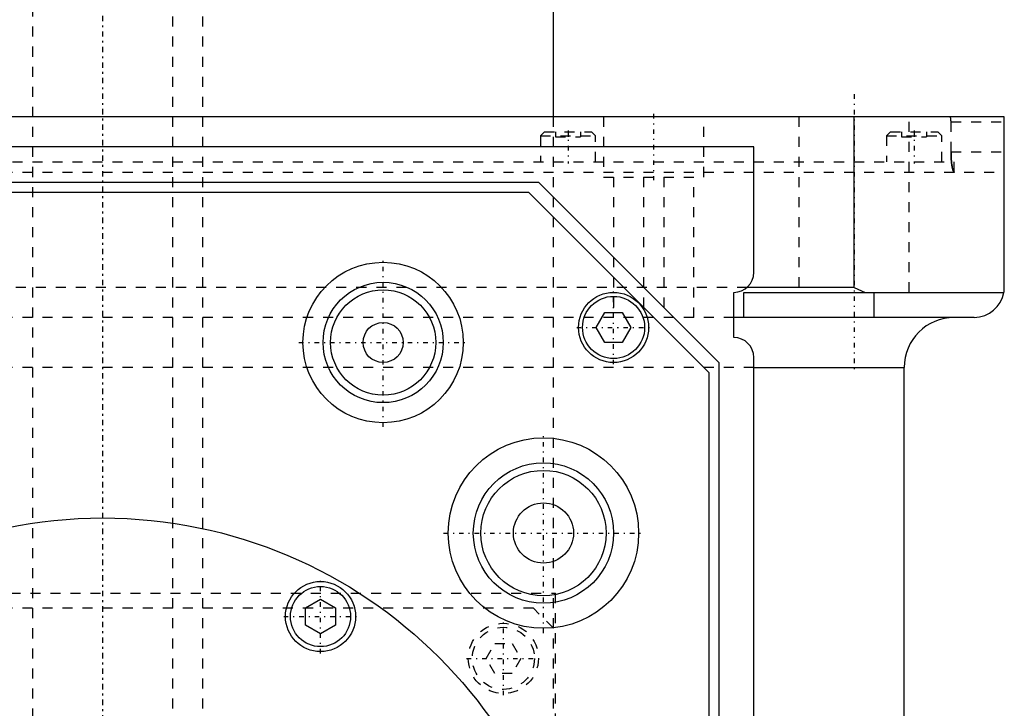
# Model space of a CAD drawing. Extents: x -90 to 90, y -144 to 599.
# Tile 9 of 10: x -8 to 90, y 258 to 326. Entities that reach past the tile are written whole.
import ezdxf

# ---------------------------------------------------------------- set-up
doc = ezdxf.new("R2010")
doc.units = 0
doc.linetypes.add('CENTER', pattern=[1.5, 0.45, -0.5, 0.05, -0.5])
doc.linetypes.add('DASHED', pattern=[2, 1, -1])
for name, color, linetype in [('AM_0', 7, 'CONTINUOUS'), ('AM_3', 7, 'DASHED'), ('AM_7', 7, 'CENTER')]:
    doc.layers.add(name, color=color, linetype=linetype)

msp = doc.modelspace()

# ---------------------------------------------------------------- linework, layer by layer
at = {"layer": 'AM_0', "color": 7, "linetype": 'CONTINUOUS'}
for p, q in [((45, 316.5), (45, 375)), ((90, 316.5), (-90, 316.5)), ((75, 299.5), (75, 316.5)), ((90, 299.5), (90, 316.5)), ((65, 313.5), (-65, 313.5)), ((65, 301), (65, 313.5)), ((-43.5, 310), (43.5, 310)), ((43.5, 310), (61.5, 292)), ((-42.5, 309), (42.5, 309)), ((42.5, 309), (60.5, 291)), ((63, 294.5), (63, 299)), ((64, 299), (89.958, 299)), ((64, 296.5), (64, 299)), ((75, 299.5), (64.323, 299.5)), ((75, 299.5), (76.121, 299)), ((77, 296.5), (77, 299)), ((49.268, 295.5), (50.134, 297)), ((50.134, 297), (51.866, 297)), ((51.866, 297), (52.732, 295.5)), ((87, 296.5), (63, 296.5)), ((50.134, 294), (49.268, 295.5)), ((52.732, 295.5), (51.866, 294)), ((51.866, 294), (50.134, 294)), ((61.5, 292), (61.5, 154.982)), ((65, 37.5), (65, 292.5)), ((60.5, 291), (60.5, 156.646)), ((65, 291.5), (80, 291.5)), ((80, 30), (80, 291.5)), ((20.25, 267.538), (21.75, 268.404)), ((21.75, 268.404), (23.25, 267.538)), ((20.25, 265.806), (20.25, 267.538)), ((23.25, 267.538), (23.25, 265.806)), ((21.75, 264.94), (20.25, 265.806)), ((23.25, 265.806), (21.75, 264.94))]:
    msp.add_line(p, q, dxfattribs=at)
msp.add_polyline3d([(89.958, 299, 0), (89.971, 299.084, 0), (89.99, 299.251, 0), (89.999, 299.418, 0), (90, 299.5, 0)], dxfattribs=at)
for centre, radius in [((28, 294), 8), ((28, 294), 6), ((28, 294), 5.25), ((51, 295.5), 3.5), ((51, 295.5), 3.1), ((28, 294), 2), ((44, 275), 9.5), ((44, 275), 7), ((44, 275), 6.25), ((44, 275), 3), ((0, 229), 47.5), ((21.75, 266.672), 3.5), ((21.75, 266.672), 3)]:
    msp.add_circle(centre, radius, dxfattribs=at)
for centre, radius, start, end in [((63, 301), 2, 270, 0), ((87, 299.5), 3, 270, 350.40593), ((85, 291.5), 5, 90, 180), ((63, 292.5), 2, 0, 90)]:
    msp.add_arc(centre, radius, start, end, dxfattribs=at)
at = {"layer": 'AM_3', "color": 6, "linetype": 'DASHED'}
for p, q in [((-7, 565.5), (-7, -110.5)), ((7, -110.5), (7, 565.5)), ((10, -70.5), (10, 553.5)), ((45, 265.5), (45, 316.5)), ((50, 316.5), (50, 310.5)), ((60, 310.5), (60, 316.5)), ((69.5, 316.5), (69.5, 299)), ((80.5, 299), (80.5, 316.5)), ((84.682, 316), (90, 316)), ((84.682, 313), (84.682, 316)), ((44.11, 315), (43.71, 314.6)), ((43.71, 314.6), (43.71, 312)), ((43.71, 314.6), (49.21, 314.6)), ((44.11, 315), (48.81, 315)), ((45.21, 315), (45.21, 314.5)), ((45.21, 314.5), (47.71, 314.5)), ((46.46, 315), (46.46, 314.5)), ((47.71, 315), (47.71, 314.5)), ((49.21, 314.6), (48.81, 315)), ((49.21, 312), (49.21, 314.6)), ((78.65, 315), (78.25, 314.6)), ((78.25, 314.6), (78.25, 312)), ((78.25, 314.6), (83.75, 314.6)), ((78.65, 315), (83.35, 315)), ((79.75, 315), (79.75, 314.5)), ((79.75, 314.5), (82.25, 314.5)), ((81, 315), (81, 314.5)), ((82.25, 315), (82.25, 314.5)), ((83.75, 314.6), (83.35, 315)), ((83.75, 312), (83.75, 314.6)), ((84.682, 313), (90, 313)), ((-85, 312), (85, 312)), ((85, 311), (85, 312)), ((-90, 311), (90, 311)), ((50, 310.5), (60, 310.5)), ((51, 310.5), (51, 296.5)), ((54, 310.5), (54, 296.5)), ((56, 310.5), (56, 296.5)), ((59, 296.5), (59, 310.5)), ((64.323, 299.5), (-64.323, 299.5)), ((63, 296.5), (-63, 296.5)), ((65, 291.5), (-65, 291.5)), ((-45.211, 269), (45.211, 269)), ((45.211, 176), (45.211, 269)), ((43, 267.5), (-43, 267.5)), ((45, 265.5), (43, 267.5)), ((45, 179.5), (45, 265.5)), ((38.268, 262.5), (39.134, 264)), ((39.134, 264), (40.866, 264)), ((40.866, 264), (41.732, 262.5)), ((39.134, 261), (38.268, 262.5)), ((41.732, 262.5), (40.866, 261)), ((40.866, 261), (39.134, 261))]:
    msp.add_line(p, q, dxfattribs=at)
for points in [[(84.682, 316, 0), (84.682, 316.004, 0), (84.682, 316.011, 0), (84.682, 316.018, 0), (84.682, 316.021, 0), (84.682, 316.025, 0), (84.682, 316.032, 0), (84.681, 316.039, 0), (84.681, 316.046, 0), (84.681, 316.054, 0), (84.681, 316.061, 0), (84.681, 316.064, 0), (84.681, 316.068, 0), (84.681, 316.075, 0), (84.681, 316.082, 0), (84.68, 316.09, 0), (84.68, 316.097, 0), (84.68, 316.104, 0), (84.68, 316.108, 0), (84.68, 316.111, 0), (84.679, 316.119, 0), (84.679, 316.126, 0), (84.679, 316.129, 0), (84.679, 316.133, 0), (84.678, 316.14, 0), (84.678, 316.147, 0), (84.678, 316.151, 0), (84.677, 316.154, 0), (84.677, 316.161, 0), (84.677, 316.168, 0), (84.676, 316.175, 0), (84.676, 316.182, 0), (84.675, 316.189, 0), (84.675, 316.193, 0), (84.675, 316.196, 0), (84.674, 316.203, 0), (84.674, 316.21, 0), (84.673, 316.216, 0), (84.672, 316.223, 0), (84.672, 316.23, 0), (84.672, 316.233, 0), (84.671, 316.236, 0), (84.671, 316.243, 0), (84.67, 316.249, 0), (84.669, 316.256, 0), (84.669, 316.262, 0), (84.668, 316.268, 0), (84.668, 316.271, 0), (84.667, 316.274, 0), (84.666, 316.28, 0), (84.666, 316.286, 0), (84.665, 316.292, 0), (84.664, 316.298, 0), (84.663, 316.304, 0), (84.663, 316.307, 0), (84.663, 316.31, 0), (84.662, 316.315, 0), (84.661, 316.321, 0), (84.66, 316.326, 0), (84.659, 316.332, 0), (84.659, 316.337, 0), (84.658, 316.34, 0), (84.658, 316.342, 0), (84.657, 316.347, 0), (84.656, 316.352, 0), (84.655, 316.355, 0), (84.655, 316.357, 0), (84.654, 316.362, 0), (84.653, 316.367, 0), (84.653, 316.369, 0), (84.652, 316.372, 0), (84.651, 316.376, 0), (84.65, 316.381, 0), (84.649, 316.386, 0), (84.648, 316.39, 0), (84.647, 316.395, 0), (84.647, 316.397, 0), (84.646, 316.399, 0), (84.645, 316.403, 0), (84.644, 316.408, 0), (84.643, 316.412, 0), (84.642, 316.416, 0), (84.641, 316.42, 0), (84.64, 316.422, 0), (84.64, 316.424, 0), (84.639, 316.428, 0), (84.638, 316.431, 0), (84.636, 316.435, 0), (84.635, 316.439, 0), (84.634, 316.442, 0), (84.634, 316.444, 0), (84.633, 316.446, 0), (84.632, 316.449, 0), (84.631, 316.452, 0), (84.629, 316.455, 0), (84.628, 316.458, 0), (84.627, 316.461, 0), (84.626, 316.462, 0), (84.626, 316.464, 0), (84.624, 316.467, 0), (84.623, 316.469, 0), (84.622, 316.472, 0), (84.621, 316.474, 0), (84.619, 316.476, 0), (84.619, 316.477, 0), (84.618, 316.479, 0), (84.617, 316.481, 0), (84.616, 316.483, 0), (84.615, 316.484, 0), (84.614, 316.484, 0), (84.613, 316.486, 0), (84.612, 316.488, 0), (84.611, 316.489, 0), (84.61, 316.489, 0), (84.609, 316.491, 0), (84.608, 316.492, 0), (84.606, 316.493, 0), (84.605, 316.494, 0), (84.604, 316.496, 0), (84.603, 316.496, 0), (84.603, 316.496, 0), (84.601, 316.497, 0), (84.6, 316.498, 0), (84.599, 316.499, 0), (84.597, 316.499, 0), (84.596, 316.499, 0), (84.595, 316.5, 0), (84.595, 316.5, 0), (84.594, 316.5, 0), (84.592, 316.5, 0), (84.592, 316.5, 0)], [(85.012, 311, 0), (85.01, 311, 0), (85.005, 311, 0), (85.001, 311.001, 0), (84.999, 311.002, 0), (84.997, 311.002, 0), (84.992, 311.004, 0), (84.988, 311.006, 0), (84.984, 311.008, 0), (84.979, 311.011, 0), (84.975, 311.014, 0), (84.973, 311.016, 0), (84.97, 311.018, 0), (84.966, 311.022, 0), (84.961, 311.027, 0), (84.957, 311.032, 0), (84.952, 311.037, 0), (84.948, 311.043, 0), (84.946, 311.046, 0), (84.943, 311.049, 0), (84.939, 311.056, 0), (84.934, 311.063, 0), (84.932, 311.066, 0), (84.93, 311.07, 0), (84.925, 311.078, 0), (84.921, 311.086, 0), (84.919, 311.091, 0), (84.916, 311.095, 0), (84.912, 311.104, 0), (84.907, 311.114, 0), (84.903, 311.124, 0), (84.898, 311.134, 0), (84.894, 311.145, 0), (84.892, 311.151, 0), (84.89, 311.156, 0), (84.885, 311.168, 0), (84.881, 311.18, 0), (84.876, 311.193, 0), (84.872, 311.205, 0), (84.868, 311.219, 0), (84.866, 311.225, 0), (84.863, 311.232, 0), (84.859, 311.246, 0), (84.855, 311.261, 0), (84.851, 311.275, 0), (84.847, 311.29, 0), (84.842, 311.306, 0), (84.84, 311.313, 0), (84.838, 311.321, 0), (84.834, 311.337, 0), (84.83, 311.354, 0), (84.826, 311.37, 0), (84.822, 311.387, 0), (84.819, 311.405, 0), (84.817, 311.414, 0), (84.815, 311.422, 0), (84.811, 311.44, 0), (84.807, 311.458, 0), (84.803, 311.477, 0), (84.8, 311.495, 0), (84.796, 311.514, 0), (84.794, 311.524, 0), (84.793, 311.533, 0), (84.789, 311.553, 0), (84.786, 311.572, 0), (84.784, 311.582, 0), (84.782, 311.592, 0), (84.779, 311.612, 0), (84.776, 311.632, 0), (84.774, 311.643, 0), (84.772, 311.653, 0), (84.769, 311.674, 0), (84.766, 311.696, 0), (84.763, 311.717, 0), (84.76, 311.74, 0), (84.757, 311.762, 0), (84.755, 311.774, 0), (84.754, 311.785, 0), (84.751, 311.808, 0), (84.748, 311.832, 0), (84.745, 311.855, 0), (84.742, 311.88, 0), (84.739, 311.904, 0), (84.738, 311.916, 0), (84.736, 311.929, 0), (84.734, 311.954, 0), (84.731, 311.979, 0), (84.728, 312.004, 0), (84.726, 312.03, 0), (84.723, 312.056, 0), (84.722, 312.069, 0), (84.721, 312.082, 0), (84.719, 312.109, 0), (84.716, 312.136, 0), (84.714, 312.163, 0), (84.712, 312.19, 0), (84.71, 312.217, 0), (84.709, 312.231, 0), (84.708, 312.244, 0), (84.706, 312.272, 0), (84.704, 312.3, 0), (84.702, 312.328, 0), (84.701, 312.356, 0), (84.699, 312.384, 0), (84.698, 312.398, 0), (84.697, 312.412, 0), (84.696, 312.441, 0), (84.694, 312.469, 0), (84.694, 312.484, 0), (84.693, 312.498, 0), (84.692, 312.527, 0), (84.691, 312.555, 0), (84.69, 312.57, 0), (84.689, 312.584, 0), (84.688, 312.613, 0), (84.687, 312.642, 0), (84.687, 312.671, 0), (84.686, 312.7, 0), (84.685, 312.729, 0), (84.685, 312.743, 0), (84.684, 312.757, 0), (84.684, 312.786, 0), (84.683, 312.815, 0), (84.683, 312.844, 0), (84.682, 312.872, 0), (84.682, 312.901, 0), (84.682, 312.915, 0), (84.682, 312.929, 0), (84.682, 312.958, 0), (84.682, 312.986, 0), (84.682, 313, 0)], [(84.682, 313, 0), (84.682, 312.972, 0), (84.682, 312.916, 0), (84.683, 312.859, 0), (84.683, 312.831, 0), (84.683, 312.802, 0), (84.685, 312.745, 0), (84.686, 312.688, 0), (84.688, 312.631, 0), (84.69, 312.574, 0), (84.692, 312.517, 0), (84.694, 312.488, 0), (84.695, 312.46, 0), (84.698, 312.403, 0), (84.701, 312.347, 0), (84.705, 312.292, 0), (84.708, 312.237, 0), (84.712, 312.183, 0), (84.715, 312.156, 0), (84.717, 312.129, 0), (84.721, 312.077, 0), (84.726, 312.025, 0), (84.729, 312, 0)], [(84.729, 312, 0), (84.734, 311.951, 0), (84.745, 311.856, 0), (84.756, 311.765, 0), (84.762, 311.722, 0), (84.768, 311.68, 0), (84.781, 311.599, 0), (84.794, 311.524, 0), (84.808, 311.452, 0), (84.823, 311.383, 0), (84.839, 311.32, 0), (84.847, 311.289, 0), (84.855, 311.261, 0), (84.871, 311.207, 0), (84.888, 311.16, 0), (84.906, 311.118, 0), (84.923, 311.082, 0), (84.94, 311.053, 0), (84.949, 311.041, 0), (84.958, 311.03, 0), (84.975, 311.014, 0), (84.992, 311.004, 0), (85.001, 311.001, 0)], [(85.001, 311.001, 0), (85.003, 311.001, 0), (85.006, 311, 0), (85.01, 311, 0), (85.012, 311, 0)]]:
    msp.add_polyline3d(points, dxfattribs=at)
for radius in [3.5, 3.1]:
    msp.add_circle((40, 262.5), radius, dxfattribs=at)
at = {"layer": 'AM_7', "color": 4, "linetype": 'CENTER'}
for p, q in [((0, 599.3), (0, -144.3)), ((0, 383.925), (0, 187.575)), ((75, 318.75), (75, 291.25)), ((0, 317.3), (0, -16.925)), ((55, 316.8), (55, 310.2)), ((46.46, 315.15), (46.46, 311.85)), ((81, 315.15), (81, 311.85)), ((28, 285.6), (28, 302.4)), ((51, 291.825), (51, 299.175)), ((47.325, 295.5), (54.675, 295.5)), ((19.6, 294), (36.4, 294)), ((44, 265.025), (44, 284.975)), ((34.025, 275), (53.975, 275)), ((21.75, 262.997), (21.75, 270.347)), ((18.075, 266.672), (25.425, 266.672)), ((40, 258.825), (40, 266.175)), ((36.325, 262.5), (43.675, 262.5))]:
    msp.add_line(p, q, dxfattribs=at)

doc.saveas('drawing.dxf')
